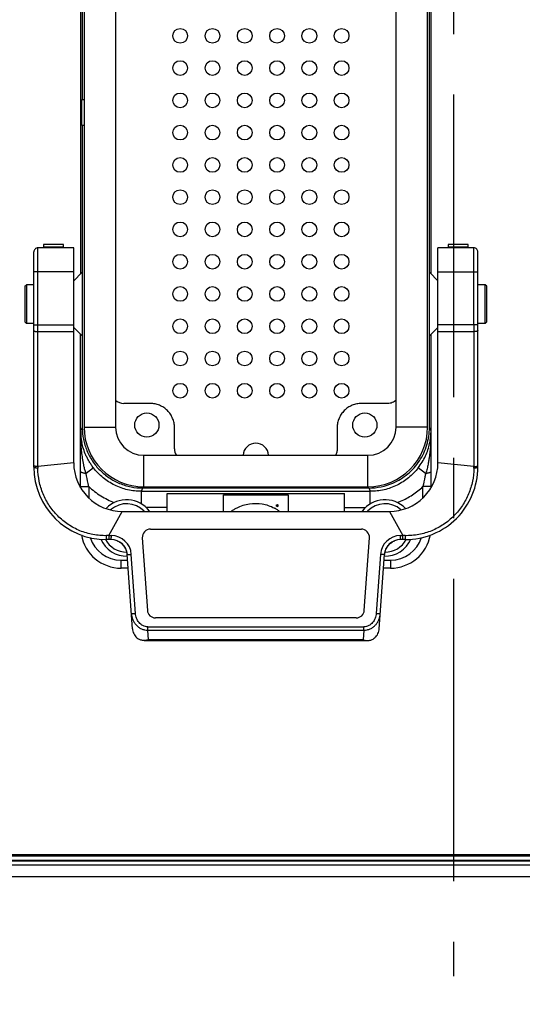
# Model space of a CAD drawing. Header units: millimetres. Extents: x 5828 to 6704, y 123 to 421.
# Tile 62 of 256: x 6338.19 to 6341.3, y 224.58 to 230.68. Entities that reach past the tile are written whole.
import ezdxf

# ---------------------------------------------------------------- set-up
doc = ezdxf.new("R2010")
doc.units = ezdxf.units.MM
doc.linetypes.add('CENTER', pattern=[0.6, 0.375, -0.075, 0.075, -0.075])
for name, color, linetype in [('中心线', 7, 'Continuous'), ('外形图', 7, 'Continuous'), ('尺寸标注', 7, 'Continuous')]:
    doc.layers.add(name, color=color, linetype=linetype)
doc.styles.add('微软雅黑', font='msyh.ttc', dxfattribs={"height": 1.5})
doc.dimstyles.new('尺寸标注_1_20比例', dxfattribs={"dimtxt": 1.5, "dimasz": 1.25, "dimexe": 0.5, "dimexo": 0.4, "dimgap": 0.5, "dimtad": 1, "dimdec": 1, "dimlfac": 20, "dimdsep": 46, "dimtxsty": '微软雅黑', "dimcen": 0.09, "dimadec": 0, "dimazin": 0, "dimtp": 0.01, "dimtm": 0.01, "dimtfac": 1, "dimtdec": 1, "dimtofl": 0, "dimtmove": 0, "dimatfit": 3, "dimfxl": 1, "dimtolj": 1, "dimarcsym": 0})

# ---------------------------------------------------------------- blocks, each defined once
blk = doc.blocks.new('*D1070')
at = {"layer": 'Defpoints', "color": 0}
for p in [(6340.876, 234.8693), (6346.4981, 225.3693), (6353.0302, 225.3693)]:
    blk.add_point(p, dxfattribs=at)
at = {"layer": '尺寸标注', "color": 0, "lineweight": -2}
for p, q in [((6341.276, 234.8693), (6353.5302, 234.8693)), ((6353.0302, 233.6193), (6353.0302, 226.6193)), ((6346.8981, 225.3693), (6353.5302, 225.3693))]:
    blk.add_line(p, q, dxfattribs=at)
at = {"layer": '尺寸标注', "color": 0}
for points in [[(6353.2385, 233.6193), (6352.8218, 233.6193), (6353.0302, 234.8693)], [(6352.8218, 226.6193), (6353.2385, 226.6193), (6353.0302, 225.3693)]]:
    blk.add_solid(points, dxfattribs=at)
at = {"layer": '尺寸标注', "color": 0, "insert": (6351.7564, 230.1193), "char_height": 1.5, "attachment_point": 5, "rotation": 90, "style": '微软雅黑'}
blk.add_mtext('\\A1;\\A1;{\\fAlibaba PuHuiTi 3.0 55 Regular|b0|i0|c134|p18;190}', dxfattribs=at)
blk = doc.blocks.new('*D1071')
at = {"layer": 'Defpoints', "color": 0}
for p in [(6337.4256, 225.4689), (6344.3264, 225.4689), (6344.3264, 218.6911)]:
    blk.add_point(p, dxfattribs=at)
at = {"layer": '尺寸标注', "color": 0, "lineweight": -2}
for p, q in [((6337.4256, 225.0689), (6337.4256, 218.1911)), ((6344.3264, 225.0689), (6344.3264, 218.1911)), ((6338.6756, 218.6911), (6343.0764, 218.6911))]:
    blk.add_line(p, q, dxfattribs=at)
at = {"layer": '尺寸标注', "color": 0}
for points in [[(6338.6756, 218.8994), (6338.6756, 218.4828), (6337.4256, 218.6911)], [(6343.0764, 218.4828), (6343.0764, 218.8994), (6344.3264, 218.6911)]]:
    blk.add_solid(points, dxfattribs=at)
at = {"layer": '尺寸标注', "color": 0, "insert": (6340.7748, 219.9627), "char_height": 1.5, "attachment_point": 5, "style": '微软雅黑'}
blk.add_mtext('\\A1;{\\fAlibaba PuHuiTi 3.0 55 Regular|b0|i0|c134|p18;137}', dxfattribs=at)

msp = doc.modelspace()

# ---------------------------------------------------------------- linework, layer by layer
at = {"layer": '中心线', "linetype": 'CENTER', "ltscale": 5}
msp.add_line((6340.876, 281.2143), (6340.876, 224.7506), dxfattribs=at)
at = {"layer": '外形图', "linetype": 'ByBlock'}
for p, q in [((6338.576, 232.0564), (6338.576, 230.1851)), ((6338.5873, 232.0539), (6338.5873, 228.1539)), ((6338.7823, 232.0539), (6338.7823, 228.1539)), ((6340.5198, 228.1539), (6340.5198, 232.0539)), ((6340.7148, 228.1539), (6340.7148, 232.0539)), ((6340.726, 228.1513), (6340.726, 232.0564)), ((6338.566, 231.104), (6338.566, 229.1037)), ((6340.736, 229.1037), (6340.736, 231.104)), ((6338.5733, 230.0226), (6338.5733, 230.1851)), ((6338.576, 230.1851), (6338.5873, 230.1851)), ((6338.5873, 230.0226), (6338.576, 230.0226)), ((6338.576, 230.0226), (6338.576, 228.1513)), ((6338.3357, 229.2852), (6338.3357, 229.2646)), ((6338.4607, 229.2851), (6338.3357, 229.2851)), ((6338.4607, 229.2646), (6338.4607, 229.2852)), ((6340.8412, 229.2852), (6340.8412, 229.2646)), ((6340.9662, 229.2851), (6340.8412, 229.2851)), ((6340.9662, 229.2646), (6340.9662, 229.2852)), ((6338.276, 227.9064), (6338.276, 229.2396)), ((6338.5232, 229.2646), (6338.301, 229.2646)), ((6338.301, 228.7866), (6338.301, 229.2646)), ((6338.4607, 229.2691), (6338.3357, 229.2691)), ((6338.5232, 227.9314), (6338.5232, 229.2646)), ((6341.001, 229.2646), (6340.7788, 229.2646)), ((6340.7788, 227.9314), (6340.7788, 229.2646)), ((6340.9662, 229.2691), (6340.8412, 229.2691)), ((6341.001, 228.7866), (6341.001, 229.2646)), ((6341.026, 227.9064), (6341.026, 229.2395)), ((6338.5232, 229.1164), (6338.276, 229.1164)), ((6338.5232, 229.0609), (6338.5737, 229.1114)), ((6340.7788, 229.0609), (6340.7283, 229.1114)), ((6340.7788, 229.1164), (6341.026, 229.1164)), ((6338.221, 229.0264), (6338.231, 229.0364)), ((6338.276, 229.0364), (6338.231, 229.0364)), ((6338.231, 229.0364), (6338.231, 228.7964)), ((6341.071, 229.0364), (6341.026, 229.0364)), ((6341.081, 229.0264), (6341.071, 229.0364)), ((6341.071, 228.7964), (6341.071, 229.0364)), ((6338.221, 229.0264), (6338.221, 228.8064)), ((6341.081, 228.8064), (6341.081, 229.0264)), ((6338.221, 228.8064), (6338.231, 228.7964)), ((6338.276, 228.7964), (6338.231, 228.7964)), ((6338.276, 228.7866), (6338.5232, 228.7866)), ((6338.301, 228.7453), (6338.301, 228.7866)), ((6341.026, 228.7866), (6340.7788, 228.7866)), ((6341.001, 228.7866), (6341.001, 228.7453)), ((6341.071, 228.7964), (6341.026, 228.7964)), ((6341.081, 228.8064), (6341.071, 228.7964)), ((6338.301, 228.7453), (6338.5232, 228.7453)), ((6338.301, 227.9089), (6338.301, 228.7453)), ((6338.5259, 228.7691), (6338.5737, 228.7214)), ((6338.566, 227.7775), (6338.566, 228.729)), ((6340.7761, 228.7691), (6340.7283, 228.7214)), ((6340.736, 227.779), (6340.736, 228.729)), ((6340.7788, 228.7453), (6341.001, 228.7453)), ((6341.001, 228.7453), (6341.001, 227.9089)), ((6338.9973, 228.3001), (6338.8335, 228.3001)), ((6340.4685, 228.3001), (6340.3047, 228.3001)), ((6338.576, 228.1513), (6338.566, 228.128)), ((6338.5873, 228.1539), (6338.7823, 228.1539)), ((6339.1473, 228.0188), (6339.1473, 228.1502)), ((6340.1548, 228.1502), (6340.1548, 228.0188)), ((6340.7148, 228.1539), (6340.5198, 228.1539)), ((6340.736, 228.128), (6340.726, 228.1513)), ((6340.7342, 228.0948), (6340.736, 228.128)), ((6338.5232, 227.9314), (6338.301, 227.9089)), ((6338.9573, 227.9789), (6340.3448, 227.9789)), ((6338.9573, 227.7839), (6338.9573, 227.9789)), ((6340.3448, 227.7839), (6340.3448, 227.9789)), ((6341.001, 227.9089), (6340.7788, 227.9314)), ((6338.6452, 227.9016), (6338.5993, 227.8663)), ((6340.7027, 227.8663), (6340.6568, 227.9016)), ((6338.566, 227.7853), (6338.616, 227.7853)), ((6338.616, 227.7853), (6338.616, 227.7149)), ((6338.942, 227.7557), (6338.9509, 227.7764)), ((6338.942, 227.7557), (6340.36, 227.7557)), ((6338.942, 227.6783), (6338.942, 227.7557)), ((6338.9509, 227.7764), (6340.3511, 227.7764)), ((6338.9573, 227.7839), (6340.3448, 227.7839)), ((6340.3511, 227.7764), (6340.36, 227.7557)), ((6340.36, 227.6783), (6340.36, 227.7557)), ((6340.736, 227.7853), (6340.686, 227.7853)), ((6340.686, 227.7164), (6340.686, 227.7853)), ((6339.101, 227.7423), (6340.201, 227.7423)), ((6339.101, 227.6314), (6339.101, 227.7423)), ((6339.451, 227.7339), (6339.851, 227.7339)), ((6339.451, 227.6314), (6339.451, 227.7339)), ((6339.851, 227.7339), (6339.851, 227.6314)), ((6340.201, 227.6314), (6340.201, 227.7423)), ((6338.7399, 227.4813), (6338.8232, 227.6314)), ((6338.8232, 227.6314), (6340.4788, 227.6314)), ((6339.101, 227.6557), (6338.9716, 227.6557)), ((6339.7788, 227.6727), (6339.785, 227.6727)), ((6339.7788, 227.6644), (6339.7788, 227.6727)), ((6339.7804, 227.6593), (6339.7788, 227.6644)), ((6339.7836, 227.6645), (6339.7804, 227.6593)), ((6339.7901, 227.6592), (6339.785, 227.6656)), ((6339.7901, 227.6592), (6339.7902, 227.6591)), ((6340.201, 227.6557), (6340.3304, 227.6557)), ((6340.4788, 227.6314), (6340.5621, 227.4813)), ((6338.9976, 227.5214), (6340.3044, 227.5214)), ((6338.755, 227.4564), (6338.726, 227.4564)), ((6338.7399, 227.4813), (6338.7264, 227.481)), ((6338.7399, 227.4813), (6338.7551, 227.4814)), ((6338.7399, 227.4813), (6338.7399, 227.4564)), ((6338.755, 227.4564), (6338.755, 227.4689)), ((6338.8018, 227.4444), (6338.8072, 227.4413)), ((6338.9477, 227.4679), (6338.9792, 227.0179)), ((6340.3228, 227.0179), (6340.3543, 227.4679)), ((6340.5469, 227.4813), (6340.5621, 227.4813)), ((6340.547, 227.4564), (6340.547, 227.4814)), ((6340.576, 227.4564), (6340.547, 227.4564)), ((6340.5756, 227.481), (6340.5621, 227.4813)), ((6340.5621, 227.4688), (6340.5621, 227.4813)), ((6340.5621, 227.4564), (6340.5621, 227.4688)), ((6338.8175, 227.4339), (6338.8224, 227.4295)), ((6338.8358, 227.4139), (6338.8397, 227.4079)), ((6340.4496, 227.3751), (6340.4516, 227.3827)), ((6340.4516, 227.3827), (6340.4539, 227.3897)), ((6340.475, 227.4249), (6340.4796, 227.4295)), ((6338.816, 227.3289), (6338.8572, 227.3289)), ((6338.816, 227.2935), (6338.816, 227.3289)), ((6338.8548, 227.3633), (6338.8797, 227.3651)), ((6338.8869, 226.9038), (6338.8548, 227.3633)), ((6338.9053, 226.9993), (6338.8797, 227.3651)), ((6340.4223, 227.3651), (6340.3967, 226.9993)), ((6340.4151, 226.9038), (6340.4472, 227.3633)), ((6340.4472, 227.3633), (6340.4223, 227.3651)), ((6340.4448, 227.3289), (6340.486, 227.3289)), ((6340.4479, 227.3661), (6340.4496, 227.3751)), ((6340.486, 227.3289), (6340.4858, 227.2789)), ((6338.8162, 227.2789), (6338.816, 227.2935)), ((6338.8607, 227.2789), (6338.8163, 227.2789)), ((6340.4857, 227.2789), (6340.4413, 227.2789)), ((6338.8804, 226.9976), (6338.9053, 226.9993)), ((6340.2729, 226.9714), (6339.0291, 226.9714)), ((6340.3967, 226.9993), (6340.4216, 226.9976)), ((6338.9819, 226.9161), (6340.3201, 226.9161)), ((6338.9819, 226.8949), (6338.9819, 226.9161)), ((6338.9819, 226.8949), (6340.3201, 226.8949)), ((6338.986, 226.8352), (6338.9819, 226.8949)), ((6340.3201, 226.8949), (6340.316, 226.8352)), ((6340.3201, 226.8949), (6340.3201, 226.9161)), ((6338.986, 226.8352), (6338.9592, 226.8314)), ((6340.316, 226.8352), (6338.986, 226.8352)), ((6340.316, 226.8352), (6340.3428, 226.8314)), ((6338.9592, 226.8314), (6340.3428, 226.8314)), ((6344.3514, 225.4939), (6337.4006, 225.4939)), ((6337.7409, 225.5039), (6344.0113, 225.5039)), ((6337.423, 225.4663), (6344.329, 225.4663)), ((6337.423, 225.4413), (6344.329, 225.4413)), ((6337.4256, 225.4689), (6344.3264, 225.4689)), ((6335.2539, 225.3693), (6346.4981, 225.3693))]:
    msp.add_line(p, q, dxfattribs=at)
for points in [[(6338.793, 227.4486), (6338.7965, 227.4471), (6338.8018, 227.4444)], [(6340.4943, 227.441), (6340.4995, 227.444), (6340.5047, 227.4467), (6340.5099, 227.449), (6340.5117, 227.4497)], [(6338.8072, 227.4413), (6338.8124, 227.4378), (6338.8175, 227.4339)], [(6338.8224, 227.4295), (6338.8272, 227.4247), (6338.8316, 227.4195), (6338.8358, 227.4139)], [(6338.8397, 227.4079), (6338.8431, 227.4016), (6338.8461, 227.395)], [(6338.8461, 227.395), (6338.8487, 227.3881), (6338.8509, 227.3811), (6338.8527, 227.3738), (6338.8532, 227.3711)], [(6340.4539, 227.3897), (6340.4565, 227.3964), (6340.4596, 227.4028)], [(6340.4596, 227.4028), (6340.463, 227.4089), (6340.4667, 227.4146)], [(6340.4667, 227.4146), (6340.4707, 227.42), (6340.475, 227.4249)], [(6340.4796, 227.4295), (6340.4843, 227.4337), (6340.4893, 227.4375), (6340.4943, 227.441)]]:
    msp.add_lwpolyline(points, dxfattribs=at)
for centre, radius in [((6339.1823, 230.5789), 0.0456), ((6339.3823, 230.5789), 0.0456), ((6339.5823, 230.5789), 0.0456), ((6339.7823, 230.5789), 0.0456), ((6339.9823, 230.5789), 0.0456), ((6340.1823, 230.5789), 0.0456), ((6339.1823, 230.3789), 0.0456), ((6339.3823, 230.3789), 0.0456), ((6339.5823, 230.3789), 0.0456), ((6339.7823, 230.3789), 0.0456), ((6339.9823, 230.3789), 0.0456), ((6340.1823, 230.3789), 0.0456), ((6339.1823, 230.1789), 0.0456), ((6339.3823, 230.1789), 0.0456), ((6339.5823, 230.1789), 0.0456), ((6339.7823, 230.1789), 0.0456), ((6339.9823, 230.1789), 0.0456), ((6340.1823, 230.1789), 0.0456), ((6339.1823, 229.9789), 0.0456), ((6339.3823, 229.9789), 0.0456), ((6339.5823, 229.9789), 0.0456), ((6339.7823, 229.9789), 0.0456), ((6339.9823, 229.9789), 0.0456), ((6340.1823, 229.9789), 0.0456), ((6339.1823, 229.7789), 0.0456), ((6339.3823, 229.7789), 0.0456), ((6339.5823, 229.7789), 0.0456), ((6339.7823, 229.7789), 0.0456), ((6339.9823, 229.7789), 0.0456), ((6340.1823, 229.7789), 0.0456), ((6339.1823, 229.5789), 0.0456), ((6339.3823, 229.5789), 0.0456), ((6339.5823, 229.5789), 0.0456), ((6339.7823, 229.5789), 0.0456), ((6339.9823, 229.5789), 0.0456), ((6340.1823, 229.5789), 0.0456), ((6339.1823, 229.3789), 0.0456), ((6339.3823, 229.3789), 0.0456), ((6339.5823, 229.3789), 0.0456), ((6339.7823, 229.3789), 0.0456), ((6339.9823, 229.3789), 0.0456), ((6340.1823, 229.3789), 0.0456), ((6339.1823, 229.1789), 0.0456), ((6339.3823, 229.1789), 0.0456), ((6339.5823, 229.1789), 0.0456), ((6339.7823, 229.1789), 0.0456), ((6339.9823, 229.1789), 0.0456), ((6340.1823, 229.1789), 0.0456), ((6339.1823, 228.9789), 0.0456), ((6339.3823, 228.9789), 0.0456), ((6339.5823, 228.9789), 0.0456), ((6339.7823, 228.9789), 0.0456), ((6339.9823, 228.9789), 0.0456), ((6340.1823, 228.9789), 0.0456), ((6339.1823, 228.7789), 0.0456), ((6339.3823, 228.7789), 0.0456), ((6339.5823, 228.7789), 0.0456), ((6339.7823, 228.7789), 0.0456), ((6339.9823, 228.7789), 0.0456), ((6340.1823, 228.7789), 0.0456), ((6339.1823, 228.5789), 0.0456), ((6339.3823, 228.5789), 0.0456), ((6339.5823, 228.5789), 0.0456), ((6339.7823, 228.5789), 0.0456), ((6339.9823, 228.5789), 0.0456), ((6340.1823, 228.5789), 0.0456), ((6339.1823, 228.3789), 0.0456), ((6339.3823, 228.3789), 0.0456), ((6339.5823, 228.3789), 0.0456), ((6339.7823, 228.3789), 0.0456), ((6339.9823, 228.3789), 0.0456), ((6340.1823, 228.3789), 0.0456), ((6338.976, 228.1664), 0.075), ((6340.326, 228.1664), 0.075)]:
    msp.add_circle(centre, radius, dxfattribs=at)
for centre, radius, start, end in [((6338.301, 229.2396), 0.025, 90, 180.00063), ((6341.001, 229.2396), 0.025, 359.9923, 90), ((6338.8335, 228.3751), 0.075, 226.41644, 270.00719), ((6339.8253, 228.1298), 1.2593, 180.07469, 182.85305), ((6338.9335, 228.1308), 0.3675, 180.43625, 191.21354), ((6338.9573, 228.1539), 0.37, 180, 270), ((6338.9573, 228.1539), 0.175, 180, 270), ((6340.3448, 228.1539), 0.37, 270, 0), ((6340.3448, 228.1539), 0.175, 270, 0), ((6339.4664, 228.1302), 1.2696, 356.48972, 359.9067), ((6339.651, 227.9744), 0.0795, 3.43332, 176.56668), ((6340.3674, 228.131), 0.3686, 347.55645, 352.25339), ((6340.3682, 228.1309), 0.3679, 352.2539, 354.36657), ((6338.8232, 227.9314), 0.3, 180, 270.00025), ((6340.4788, 227.9314), 0.3, 269.99919, 0), ((6338.726, 227.9064), 0.45, 180.00002, 270), ((6338.7286, 227.9073), 0.4276, 179.78906, 181.09115), ((6340.576, 227.9064), 0.45, 270.00001, 0.00003), ((6340.6071, 227.9073), 0.3939, 358.82539, 0.2388), ((6340.3511, 228.1512), 0.3749, 269.99903, 293.28333), ((6338.851, 227.5289), 0.175, 36.44325, 136.35877), ((6340.451, 227.5289), 0.175, 44.05295, 143.55685), ((6340.3609, 228.1292), 0.4732, 290.61166, 293.2454), ((6338.851, 227.5289), 0.15, 43.78688, 131.53758), ((6339.6561, 227.4417), 0.2373, 60.88353, 62.19163), ((6339.6577, 227.4446), 0.234, 60.17884, 60.88214), ((6339.6599, 227.4484), 0.2296, 58.10839, 60.18321), ((6339.6661, 227.4582), 0.218, 52.62637, 58.13743), ((6339.785, 227.6686), 0.00412, 251.39895, 89.99988), ((6340.451, 227.5289), 0.15, 48.69935, 136.22413), ((6338.9976, 227.4714), 0.05, 90, 184), ((6340.3044, 227.4714), 0.05, 356, 90), ((6338.8165, 227.5294), 0.25, 189.80193, 269.92833), ((6338.816, 227.5289), 0.2, 197.33259, 270), ((6338.851, 227.5289), 0.175, 203.22095, 271.70738), ((6338.851, 227.5289), 0.15, 208.69515, 269.9328), ((6337.2186, 227.4812), 1.5077, 359.52221, 359.98962), ((6343.2967, 227.4629), 4.5416, 179.76698, 179.92458), ((6338.755, 227.3564), 0.1, 3.9994, 90), ((6338.755, 227.3564), 0.125, 3.99962, 89.95376), ((6340.547, 227.3564), 0.125, 90.04152, 176.00081), ((6340.451, 227.5289), 0.175, 268.28735, 336.75001), ((6340.547, 227.3564), 0.1, 90, 176.00027), ((6340.451, 227.5289), 0.15, 269.9328, 331.33644), ((6340.4855, 227.5294), 0.25, 270.07345, 350.17919), ((6340.486, 227.5289), 0.2, 270, 342.59815), ((6339.0291, 227.0214), 0.05, 184, 270), ((6340.2729, 227.0214), 0.05, 270, 356)]:
    msp.add_arc(centre, radius, start, end, dxfattribs=at)
msp.add_ellipse((6339.2223, 228.0189), major_axis=(0.0531, 0.0531), ratio=0.999315, start_param=2.356537, end_param=2.921488, dxfattribs=at)
for points, knots in [([(6338.276, 228.7522), (6338.276, 228.7511), (6338.2773, 228.7498), (6338.279, 228.7489), (6338.2808, 228.7481), (6338.2835, 228.7472), (6338.2873, 228.7464), (6338.2916, 228.7458), (6338.2962, 228.7454), (6338.2994, 228.7453), (6338.301, 228.7453)], [0, 0, 0, 0, 0.120572, 0.165531, 0.216965, 0.338525, 0.482522, 0.645059, 0.820049, 1, 1, 1, 1]), ([(6341.026, 228.7522), (6341.026, 228.7511), (6341.0247, 228.7498), (6341.023, 228.7489), (6341.0212, 228.7481), (6341.0185, 228.7472), (6341.0147, 228.7464), (6341.0105, 228.7458), (6341.0058, 228.7454), (6341.0026, 228.7453), (6341.001, 228.7453)], [0, 0, 0, 0, 0.120573, 0.165532, 0.216966, 0.338526, 0.482523, 0.64506, 0.82005, 1, 1, 1, 1]), ([(6339.1473, 228.1502), (6339.1473, 228.16), (6339.1453, 228.1796), (6339.1367, 228.2079), (6339.1228, 228.234), (6339.104, 228.2569), (6339.0812, 228.2757), (6339.055, 228.2896), (6339.0267, 228.2982), (6339.0071, 228.3001), (6338.9973, 228.3001)], [0, 0, 0, 0, 0.124899, 0.250026, 0.375008, 0.5, 0.624992, 0.749974, 0.875101, 1, 1, 1, 1]), ([(6340.3047, 228.3001), (6340.2949, 228.3001), (6340.2753, 228.2982), (6340.247, 228.2896), (6340.2209, 228.2757), (6340.198, 228.2569), (6340.1792, 228.234), (6340.1653, 228.2079), (6340.1567, 228.1796), (6340.1548, 228.16), (6340.1548, 228.1502)], [0, 0, 0, 0, 0.124899, 0.250026, 0.375008, 0.5, 0.624992, 0.749974, 0.875101, 1, 1, 1, 1]), ([(6340.5202, 228.3207), (6340.5167, 228.3175), (6340.5092, 228.3116), (6340.4965, 228.305), (6340.4828, 228.301), (6340.4733, 228.3001), (6340.4685, 228.3001)], [0, 0, 0, 0, 0.249963, 0.500046, 0.75054, 1, 1, 1, 1]), ([(6338.576, 228.1513), (6338.576, 228.1269), (6338.5797, 228.09), (6338.5916, 228.0423), (6338.604, 228.0076), (6338.6197, 227.9743), (6338.645, 227.9322), (6338.6841, 227.8845), (6338.7318, 227.8454), (6338.7739, 227.8201), (6338.8072, 227.8044), (6338.8419, 227.7919), (6338.8895, 227.78), (6338.9264, 227.7764), (6338.9509, 227.7764)], [0, 0, 0, 0, 0.124886, 0.187473, 0.250018, 0.312543, 0.37507, 0.5, 0.62493, 0.687457, 0.749982, 0.812527, 0.875114, 1, 1, 1, 1]), ([(6340.4993, 227.8069), (6340.5326, 227.8212), (6340.5954, 227.8599), (6340.6687, 227.9422), (6340.7153, 228.0421), (6340.726, 228.1151), (6340.726, 228.1513)], [0, 0, 0, 0, 0.25, 0.499999, 0.749999, 1, 1, 1, 1]), ([(6338.5866, 227.9122), (6338.5852, 227.9188), (6338.5827, 227.9319), (6338.5792, 227.9515), (6338.5764, 227.971), (6338.5731, 227.9967), (6338.5699, 228.0287), (6338.5682, 228.0543), (6338.5676, 228.0671)], [0, 0, 0, 0, 0.129321, 0.25658, 0.382342, 0.507008, 0.754339, 1, 1, 1, 1]), ([(6338.6452, 227.9016), (6338.6404, 227.9078), (6338.6314, 227.9202), (6338.6191, 227.9395), (6338.6081, 227.9592), (6338.5954, 227.9854), (6338.5827, 228.0185), (6338.5757, 228.0458), (6338.573, 228.0593)], [0, 0, 0, 0, 0.132633, 0.26405, 0.392883, 0.518852, 0.763214, 1, 1, 1, 1]), ([(6340.1548, 228.0188), (6340.1548, 228.0117), (6340.1532, 228.0009), (6340.1481, 227.9874), (6340.1447, 227.9811), (6340.1427, 227.9781)], [0, 0, 0, 0, 0.498948, 0.749686, 1, 1, 1, 1]), ([(6340.6568, 227.9016), (6340.6744, 227.9244), (6340.7036, 227.9723), (6340.7216, 228.0254), (6340.7274, 228.0515)], [0, 0, 0, 0, 0.518098, 1, 1, 1, 1]), ([(6340.7336, 228.0525), (6340.733, 228.0418), (6340.7315, 228.0232), (6340.7289, 227.9965), (6340.7259, 227.9724), (6340.7229, 227.9522), (6340.72, 227.9359), (6340.7185, 227.9278), (6340.7177, 227.9237)], [0, 0, 0, 0, 0.246412, 0.43222, 0.619251, 0.808225, 0.903734, 1, 1, 1, 1]), ([(6338.2794, 227.9125), (6338.2789, 227.9127), (6338.278, 227.9132), (6338.2769, 227.9141), (6338.2762, 227.9151), (6338.276, 227.9157), (6338.276, 227.9161)], [0, 0, 0, 0, 0.326457, 0.595199, 0.813837, 1, 1, 1, 1]), ([(6338.3011, 227.8992), (6338.2996, 227.8992), (6338.2965, 227.8993), (6338.2919, 227.8996), (6338.2875, 227.9003), (6338.2836, 227.9012), (6338.2803, 227.9023), (6338.2782, 227.9034), (6338.277, 227.9043), (6338.2763, 227.9052), (6338.276, 227.9059), (6338.276, 227.9064)], [0, 0, 0, 0, 0.167186, 0.338515, 0.504845, 0.655773, 0.782127, 0.879876, 0.917843, 0.949564, 1, 1, 1, 1]), ([(6338.301, 227.9089), (6338.2989, 227.9089), (6338.2947, 227.9091), (6338.2887, 227.9097), (6338.2836, 227.9108), (6338.2806, 227.9119), (6338.2794, 227.9125)], [0, 0, 0, 0, 0.292062, 0.568029, 0.808127, 1, 1, 1, 1]), ([(6338.7264, 227.4809), (6338.6983, 227.4803), (6338.6419, 227.4849), (6338.5609, 227.5088), (6338.4867, 227.5485), (6338.4222, 227.6016), (6338.3697, 227.666), (6338.3309, 227.7388), (6338.3069, 227.8175), (6338.3012, 227.872), (6338.3011, 227.8992)], [0, 0, 0, 0, 0.127287, 0.253871, 0.379991, 0.505493, 0.629979, 0.753641, 0.87689, 1, 1, 1, 1]), ([(6338.5993, 227.8663), (6338.5971, 227.8665), (6338.5927, 227.867), (6338.5863, 227.8681), (6338.5805, 227.8695), (6338.5754, 227.8711), (6338.5714, 227.8729), (6338.5684, 227.8748), (6338.5665, 227.8769), (6338.566, 227.8784), (6338.566, 227.8791)], [0, 0, 0, 0, 0.181563, 0.356478, 0.518227, 0.660914, 0.779858, 0.873747, 0.944452, 1, 1, 1, 1]), ([(6338.5993, 227.8663), (6338.5966, 227.874), (6338.5918, 227.8892), (6338.5882, 227.9047), (6338.5866, 227.9122)], [0, 0, 0, 0, 0.516458, 1, 1, 1, 1]), ([(6338.942, 227.7557), (6338.9135, 227.7557), (6338.8563, 227.7622), (6338.7752, 227.7912), (6338.7027, 227.8378), (6338.6626, 227.8791), (6338.6452, 227.9016)], [0, 0, 0, 0, 0.25, 0.5, 0.750001, 1, 1, 1, 1]), ([(6340.6568, 227.9016), (6340.6394, 227.8791), (6340.5993, 227.8378), (6340.5268, 227.7912), (6340.4457, 227.7622), (6340.3885, 227.7557), (6340.36, 227.7557)], [0, 0, 0, 0, 0.249999, 0.5, 0.75, 1, 1, 1, 1]), ([(6341.0009, 227.8992), (6341.0008, 227.872), (6340.9951, 227.8175), (6340.9711, 227.7388), (6340.9323, 227.666), (6340.8798, 227.6016), (6340.8153, 227.5485), (6340.7411, 227.5088), (6340.6601, 227.4849), (6340.6037, 227.4803), (6340.5756, 227.4809)], [0, 0, 0, 0, 0.12311, 0.246359, 0.370021, 0.494508, 0.620009, 0.746129, 0.872713, 1, 1, 1, 1]), ([(6340.7177, 227.9237), (6340.7159, 227.9143), (6340.7118, 227.8949), (6340.7061, 227.8759), (6340.7027, 227.8663)], [0, 0, 0, 0, 0.481938, 1, 1, 1, 1]), ([(6340.736, 227.8791), (6340.736, 227.8784), (6340.7355, 227.8769), (6340.7336, 227.8748), (6340.7306, 227.8729), (6340.7266, 227.8711), (6340.7215, 227.8695), (6340.7157, 227.8681), (6340.7093, 227.867), (6340.7049, 227.8665), (6340.7027, 227.8663)], [0, 0, 0, 0, 0.055548, 0.126253, 0.220143, 0.339087, 0.481773, 0.643522, 0.818437, 1, 1, 1, 1]), ([(6341.0133, 227.9001), (6341.0123, 227.9), (6341.0082, 227.8994), (6341.004, 227.8992), (6341.0009, 227.8992)], [0, 0, 0, 0, 0.248513, 1, 1, 1, 1]), ([(6341.001, 227.9089), (6341.0032, 227.9089), (6341.0074, 227.9091), (6341.0133, 227.9097), (6341.0184, 227.9108), (6341.0214, 227.9119), (6341.0227, 227.9125)], [0, 0, 0, 0, 0.292347, 0.568421, 0.808458, 1, 1, 1, 1]), ([(6341.026, 227.9064), (6341.026, 227.9061), (6341.0259, 227.9054), (6341.0252, 227.9045), (6341.0242, 227.9036), (6341.0227, 227.9028), (6341.0209, 227.902), (6341.0177, 227.901), (6341.0152, 227.9004), (6341.0133, 227.9001)], [0, 0, 0, 0, 0.059275, 0.130049, 0.219388, 0.331945, 0.468178, 0.626832, 1, 1, 1, 1]), ([(6341.0227, 227.9125), (6341.0232, 227.9128), (6341.0241, 227.9133), (6341.0251, 227.9141), (6341.0258, 227.9151), (6341.026, 227.9158), (6341.026, 227.9161)], [0, 0, 0, 0, 0.325705, 0.594102, 0.812987, 1, 1, 1, 1]), ([(6338.616, 227.7853), (6338.6147, 227.7919), (6338.6092, 227.8189), (6338.6035, 227.8459), (6338.5993, 227.8663)], [0, 0, 0, 0, 0.244939, 1, 1, 1, 1]), ([(6340.7027, 227.8663), (6340.7013, 227.8594), (6340.6957, 227.8324), (6340.6901, 227.8054), (6340.686, 227.7853)], [0, 0, 0, 0, 0.255571, 1, 1, 1, 1]), ([(6338.616, 227.7853), (6338.6388, 227.7638), (6338.6762, 227.7349), (6338.731, 227.7042), (6338.7598, 227.6917), (6338.7744, 227.6862)], [0, 0, 0, 0, 0.499801, 0.749903, 1, 1, 1, 1]), ([(6340.5477, 227.6944), (6340.5604, 227.6998), (6340.5855, 227.7119), (6340.6212, 227.7332), (6340.6549, 227.7576), (6340.6759, 227.7758), (6340.686, 227.7853)], [0, 0, 0, 0, 0.249982, 0.500004, 0.75001, 1, 1, 1, 1]), ([(6339.4985, 227.6314), (6339.5041, 227.636), (6339.5159, 227.644), (6339.5517, 227.6638), (6339.6101, 227.6824), (6339.6772, 227.6818), (6339.7293, 227.6687), (6339.7542, 227.6583), (6339.7668, 227.6516)], [0, 0, 0, 0, 0.076675, 0.149775, 0.432883, 0.71599, 0.849323, 1, 1, 1, 1]), ([(6338.726, 227.4564), (6338.726, 227.4564), (6338.726, 227.4565), (6338.7261, 227.4566), (6338.7261, 227.4569), (6338.7261, 227.4572), (6338.7261, 227.4577), (6338.7261, 227.4582), (6338.7262, 227.4588), (6338.7262, 227.4599), (6338.7262, 227.4614), (6338.7263, 227.4635), (6338.7263, 227.466), (6338.7263, 227.4677), (6338.7263, 227.4686)], [0, 0, 0, 0, 0.004417, 0.016826, 0.037332, 0.065883, 0.102407, 0.146829, 0.19907, 0.259051, 0.401918, 0.574791, 0.776109, 1, 1, 1, 1]), ([(6340.5756, 227.4809), (6340.5756, 227.4781), (6340.5757, 227.4727), (6340.5757, 227.4663), (6340.5758, 227.4618), (6340.5758, 227.4594), (6340.5759, 227.4578), (6340.5759, 227.4569), (6340.576, 227.4566)], [0, 0, 0, 0, 0.344054, 0.66489, 0.792986, 0.892128, 0.961406, 1, 1, 1, 1]), ([(6340.576, 227.4566), (6340.576, 227.4565), (6340.576, 227.4565), (6340.576, 227.4564), (6340.576, 227.4564)], [0, 0, 0, 0, 0.742172, 1, 1, 1, 1]), ([(6338.8804, 226.9976), (6338.8808, 226.9912), (6338.8828, 226.9784), (6338.8887, 226.9599), (6338.8977, 226.9426), (6338.9096, 226.9268), (6338.9245, 226.9134), (6338.9419, 226.903), (6338.9613, 226.8964), (6338.975, 226.8949), (6338.9819, 226.8949)], [0, 0, 0, 0, 0.121334, 0.243169, 0.365603, 0.489188, 0.614661, 0.741678, 0.870324, 1, 1, 1, 1]), ([(6338.9819, 226.9161), (6338.9767, 226.9161), (6338.9664, 226.9174), (6338.9517, 226.9228), (6338.9386, 226.9313), (6338.9275, 226.9422), (6338.9185, 226.9549), (6338.9094, 226.9736), (6338.906, 226.989), (6338.9053, 226.9993)], [0, 0, 0, 0, 0.124799, 0.249741, 0.374771, 0.500049, 0.625031, 0.750116, 1, 1, 1, 1]), ([(6340.3967, 226.9993), (6340.396, 226.989), (6340.3926, 226.9736), (6340.3835, 226.9549), (6340.3745, 226.9422), (6340.3634, 226.9313), (6340.3503, 226.9228), (6340.3356, 226.9174), (6340.3253, 226.9161), (6340.3201, 226.9161)], [0, 0, 0, 0, 0.249884, 0.374969, 0.499951, 0.625229, 0.750259, 0.875201, 1, 1, 1, 1]), ([(6340.3201, 226.8949), (6340.327, 226.8949), (6340.3407, 226.8964), (6340.3601, 226.903), (6340.3775, 226.9134), (6340.3924, 226.9268), (6340.4043, 226.9426), (6340.4133, 226.9599), (6340.4193, 226.9784), (6340.4212, 226.9912), (6340.4216, 226.9976)], [0, 0, 0, 0, 0.129676, 0.258322, 0.385339, 0.510812, 0.634397, 0.756831, 0.878666, 1, 1, 1, 1]), ([(6338.8869, 226.9038), (6338.8869, 226.9032), (6338.8871, 226.9019), (6338.8873, 226.9001), (6338.8874, 226.8982), (6338.8876, 226.8969), (6338.8877, 226.8963)], [0, 0, 0, 0, 0.249989, 0.500002, 0.75, 1, 1, 1, 1]), ([(6338.8877, 226.8963), (6338.8892, 226.886), (6338.8971, 226.8655), (6338.912, 226.8497), (6338.9208, 226.8431)], [0, 0, 0, 0, 0.487068, 1, 1, 1, 1]), ([(6340.3812, 226.8431), (6340.3857, 226.8465), (6340.3939, 226.8538), (6340.4039, 226.8667), (6340.411, 226.881), (6340.4136, 226.8912), (6340.4144, 226.8963)], [0, 0, 0, 0, 0.260163, 0.512833, 0.758842, 1, 1, 1, 1]), ([(6340.4144, 226.8963), (6340.4144, 226.8969), (6340.4146, 226.8982), (6340.4148, 226.9001), (6340.4149, 226.9019), (6340.4151, 226.9032), (6340.4151, 226.9038)], [0, 0, 0, 0, 0.25, 0.499997, 0.750012, 1, 1, 1, 1]), ([(6338.9592, 226.8314), (6338.9559, 226.8314), (6338.9491, 226.8318), (6338.9392, 226.8338), (6338.9296, 226.8374), (6338.9236, 226.841), (6338.9208, 226.8431)], [0, 0, 0, 0, 0.246106, 0.492086, 0.742366, 1, 1, 1, 1]), ([(6340.3428, 226.8314), (6340.3461, 226.8314), (6340.3529, 226.8318), (6340.3628, 226.8338), (6340.3725, 226.8374), (6340.3784, 226.841), (6340.3812, 226.8431)], [0, 0, 0, 0, 0.246135, 0.492135, 0.742391, 1, 1, 1, 1])]:
    msp.add_open_spline(points, degree=3, knots=knots, dxfattribs=at)

# ---------------------------------------------------------------- dimensions: what is measured, and where the dimension line sits
at = {"layer": '尺寸标注'}
dim = msp.add_linear_dim(base=(6353.0302, 225.3693), p1=(6340.876, 234.8693), p2=(6346.4981, 225.3693), angle=90, text='\\A1;{\\fAlibaba PuHuiTi 3.0 55 Regular|b0|i0|c134|p18;<>}', dimstyle='尺寸标注_1_20比例', dxfattribs=at)
dim.commit()
dim.dimension.update_dxf_attribs({"geometry": '*D1070', "text_midpoint": (6351.7564, 230.1193)})
dim = msp.add_linear_dim(base=(6344.3264, 218.6911), p1=(6337.4256, 225.4689), p2=(6344.3264, 225.4689), text='{\\fAlibaba PuHuiTi 3.0 55 Regular|b0|i0|c134|p18;137}', dimstyle='尺寸标注_1_20比例', dxfattribs=at)
dim.commit()
dim.dimension.update_dxf_attribs({"geometry": '*D1071', "text_midpoint": (6340.7748, 218.6911), "dimtype": 160})

doc.saveas('drawing.dxf')
